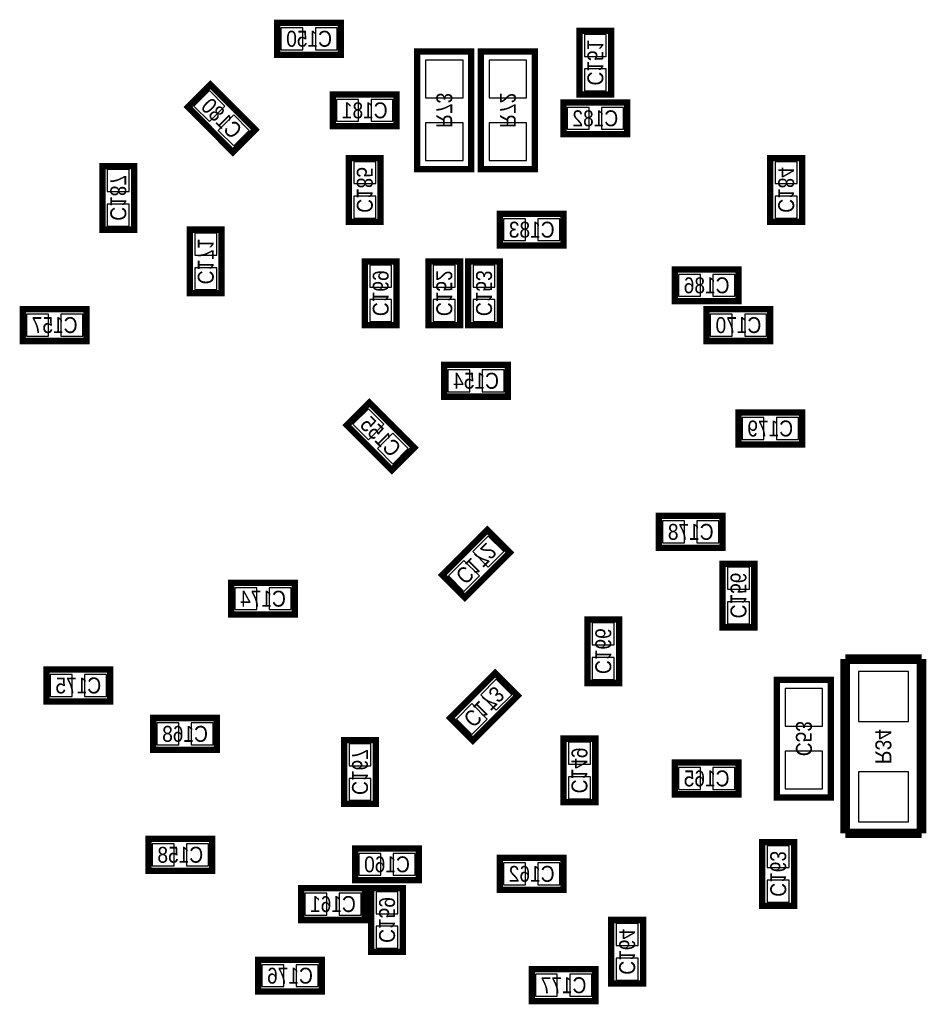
# Model space of a CAD drawing. Extents: x 0 to 150, y -8 to 98.
# Tile 9 of 13: x 106 to 121, y 29 to 45. Entities that reach past the tile are written whole.
import ezdxf
from ezdxf.enums import TextEntityAlignment as Align

# ---------------------------------------------------------------- set-up
doc = ezdxf.new("R2010")
doc.units = 0
for name, color, linetype in [('PG_SILKSCREEN_BOTTOM', 150, 'CONTINUOUS'), ('PIN_BOTTOM', 253, 'CONTINUOUS'), ('RD_SILKSCREEN_BOTTOM', 80, 'CONTINUOUS')]:
    doc.layers.add(name, color=color, linetype=linetype)

msp = doc.modelspace()

# ---------------------------------------------------------------- linework, layer by layer
at = {"layer": 'PG_SILKSCREEN_BOTTOM'}
for points, const_width in [([(111.60379, 44.45), (110.58779, 44.45), (110.58779, 44.958), (111.60379, 44.958), (111.60379, 44.45)], 0.1016), ([(115.41379, 43.815), (115.41379, 44.831), (115.92179, 44.831), (115.92179, 43.815), (115.41379, 43.815)], 0.1016), ([(113.68659, 42.6212), (113.68659, 44.5008), (112.82299, 44.5008), (112.82299, 42.6212), (113.68659, 42.6212)], 0.1016), ([(114.70259, 42.6212), (114.70259, 44.5008), (113.83899, 44.5008), (113.83899, 42.6212), (114.70259, 42.6212)], 0.1016), ([(109.878368, 42.895266), (109.160056, 43.613578), (109.519212, 43.972734), (110.237524, 43.254422), (109.878368, 42.895266)], 0.1016), ([(112.49279, 43.307), (111.47679, 43.307), (111.47679, 43.815), (112.49279, 43.815), (112.49279, 43.307)], 0.1016), ([(115.15979, 43.688), (116.17579, 43.688), (116.17579, 43.18), (115.15979, 43.18), (115.15979, 43.688)], 0.1016), ([(111.73079, 41.783), (111.73079, 42.799), (112.23879, 42.799), (112.23879, 41.783), (111.73079, 41.783)], 0.1016), ([(118.46179, 41.783), (118.46179, 42.799), (118.96979, 42.799), (118.96979, 41.783), (118.46179, 41.783)], 0.1016), ([(107.79379, 41.656), (107.79379, 42.672), (108.30179, 42.672), (108.30179, 41.656), (107.79379, 41.656)], 0.1016), ([(115.15979, 41.402), (114.14379, 41.402), (114.14379, 41.91), (115.15979, 41.91), (115.15979, 41.402)], 0.1016), ([(109.19079, 40.64), (109.19079, 41.656), (109.69879, 41.656), (109.69879, 40.64), (109.19079, 40.64)], 0.1016), ([(111.98479, 40.132), (111.98479, 41.148), (112.49279, 41.148), (112.49279, 40.132), (111.98479, 40.132)], 0.1016), ([(113.00079, 40.132), (113.00079, 41.148), (113.50879, 41.148), (113.50879, 40.132), (113.00079, 40.132)], 0.1016), ([(113.63579, 40.132), (113.63579, 41.148), (114.14379, 41.148), (114.14379, 40.132), (113.63579, 40.132)], 0.1016), ([(116.93779, 41.021), (117.95379, 41.021), (117.95379, 40.513), (116.93779, 40.513), (116.93779, 41.021)], 0.1016), ([(107.53979, 39.878), (106.52379, 39.878), (106.52379, 40.386), (107.53979, 40.386), (107.53979, 39.878)], 0.1016), ([(117.44579, 40.386), (118.46179, 40.386), (118.46179, 39.878), (117.44579, 39.878), (117.44579, 40.386)], 0.1016), ([(114.27079, 38.989), (113.25479, 38.989), (113.25479, 39.497), (114.27079, 39.497), (114.27079, 38.989)], 0.1016), ([(112.059212, 38.892734), (112.777524, 38.174422), (112.418368, 37.815266), (111.700056, 38.533578), (112.059212, 38.892734)], 0.1016), ([(117.95379, 38.735), (118.96979, 38.735), (118.96979, 38.227), (117.95379, 38.227), (117.95379, 38.735)], 0.1016), ([(116.68379, 37.084), (117.69979, 37.084), (117.69979, 36.576), (116.68379, 36.576), (116.68379, 37.084)], 0.1016), ([(113.224056, 36.142422), (113.942368, 36.860734), (114.301524, 36.501578), (113.583212, 35.783266), (113.224056, 36.142422)], 0.1016), ([(117.69979, 35.306), (117.69979, 36.322), (118.20779, 36.322), (118.20779, 35.306), (117.69979, 35.306)], 0.1016), ([(110.86719, 35.5092), (109.85119, 35.5092), (109.85119, 36.0172), (110.86719, 36.0172), (110.86719, 35.5092)], 0.1016), ([(115.54079, 34.417), (115.54079, 35.433), (116.04879, 35.433), (116.04879, 34.417), (115.54079, 34.417)], 0.1016), ([(120.8786, 34.798), (119.6594, 34.798)], 0.1524), ([(119.6594, 34.798), (119.6594, 32.0167)], 0.1524), ([(120.8786, 32.0167), (120.8786, 34.798)], 0.1524), ([(107.917488, 34.123376), (106.901488, 34.123376), (106.901488, 34.631376), (107.917488, 34.631376), (107.917488, 34.123376)], 0.1016), ([(114.428524, 34.215578), (113.710212, 33.497266), (113.351056, 33.856422), (114.069368, 34.574734), (114.428524, 34.215578)], 0.1016), ([(118.5672, 34.4678), (118.5672, 32.5882), (119.4308, 32.5882), (119.4308, 34.4678), (118.5672, 34.4678)], 0.1016), ([(109.62259, 33.3502), (108.60659, 33.3502), (108.60659, 33.8582), (109.62259, 33.8582), (109.62259, 33.3502)], 0.1016), ([(112.16259, 33.5026), (112.16259, 32.4866), (111.65459, 32.4866), (111.65459, 33.5026), (112.16259, 33.5026)], 0.1016), ([(115.15979, 32.512), (115.15979, 33.528), (115.66779, 33.528), (115.66779, 32.512), (115.15979, 32.512)], 0.1016), ([(116.93779, 33.147), (117.95379, 33.147), (117.95379, 32.639), (116.93779, 32.639), (116.93779, 33.147)], 0.1016), ([(119.6594, 32.0167), (120.8786, 32.0167)], 0.1524), ([(108.53039, 31.9278), (109.54639, 31.9278), (109.54639, 31.4198), (108.53039, 31.4198), (108.53039, 31.9278)], 0.1016), ([(118.84279, 31.877), (118.84279, 30.861), (118.33479, 30.861), (118.33479, 31.877), (118.84279, 31.877)], 0.1016), ([(112.84839, 31.2674), (111.83239, 31.2674), (111.83239, 31.7754), (112.84839, 31.7754), (112.84839, 31.2674)], 0.1016), ([(115.15979, 31.115), (114.14379, 31.115), (114.14379, 31.623), (115.15979, 31.623), (115.15979, 31.115)], 0.1016), ([(110.96879, 31.1404), (111.98479, 31.1404), (111.98479, 30.6324), (110.96879, 30.6324), (110.96879, 31.1404)], 0.1016), ([(112.08639, 30.1244), (112.08639, 31.1404), (112.59439, 31.1404), (112.59439, 30.1244), (112.08639, 30.1244)], 0.1016), ([(116.42979, 30.6324), (116.42979, 29.6164), (115.92179, 29.6164), (115.92179, 30.6324), (116.42979, 30.6324)], 0.1016), ([(111.29899, 29.4894), (110.28299, 29.4894), (110.28299, 29.9974), (111.29899, 29.9974), (111.29899, 29.4894)], 0.1016), ([(115.66779, 29.337), (114.65179, 29.337), (114.65179, 29.845), (115.66779, 29.845), (115.66779, 29.337)], 0.1016)]:
    msp.add_lwpolyline(points, dxfattribs=dict(at, const_width=const_width))
at = {"layer": 'PIN_BOTTOM'}
for points in [[(110.995714, 44.528994), (110.995714, 44.879006), (110.645702, 44.879006), (110.645702, 44.528994)], [(111.545878, 44.528994), (111.545878, 44.879006), (111.195866, 44.879006), (111.195866, 44.528994)], [(115.492784, 44.423076), (115.842796, 44.423076), (115.842796, 44.773088), (115.492784, 44.773088)], [(112.95507, 43.761152), (113.55451, 43.761152), (113.55451, 44.360592), (112.95507, 44.360592)], [(113.97107, 43.761152), (114.57051, 43.761152), (114.57051, 44.360592), (113.97107, 44.360592)], [(115.492784, 43.872912), (115.842796, 43.872912), (115.842796, 44.222924), (115.492784, 44.222924)], [(109.504226, 43.381068), (109.751722, 43.628564), (109.504226, 43.87606), (109.25673, 43.628564)], [(111.884714, 43.385994), (111.884714, 43.736006), (111.534702, 43.736006), (111.534702, 43.385994)], [(112.434878, 43.385994), (112.434878, 43.736006), (112.084866, 43.736006), (112.084866, 43.385994)], [(115.217702, 43.609006), (115.217702, 43.258994), (115.567714, 43.258994), (115.567714, 43.609006)], [(115.767866, 43.609006), (115.767866, 43.258994), (116.117878, 43.258994), (116.117878, 43.609006)], [(109.893354, 42.99194), (110.14085, 43.239436), (109.893354, 43.486932), (109.645858, 43.239436)], [(112.95507, 42.761408), (113.55451, 42.761408), (113.55451, 43.360848), (112.95507, 43.360848)], [(113.97107, 42.761408), (114.57051, 42.761408), (114.57051, 43.360848), (113.97107, 43.360848)], [(107.872784, 42.264076), (108.222796, 42.264076), (108.222796, 42.614088), (107.872784, 42.614088)], [(111.809784, 42.391076), (112.159796, 42.391076), (112.159796, 42.741088), (111.809784, 42.741088)], [(118.540784, 42.391076), (118.890796, 42.391076), (118.890796, 42.741088), (118.540784, 42.741088)], [(111.809784, 41.840912), (112.159796, 41.840912), (112.159796, 42.190924), (111.809784, 42.190924)], [(118.540784, 41.840912), (118.890796, 41.840912), (118.890796, 42.190924), (118.540784, 42.190924)], [(107.872784, 41.713912), (108.222796, 41.713912), (108.222796, 42.063924), (107.872784, 42.063924)], [(114.551714, 41.480994), (114.551714, 41.831006), (114.201702, 41.831006), (114.201702, 41.480994)], [(115.101878, 41.480994), (115.101878, 41.831006), (114.751866, 41.831006), (114.751866, 41.480994)], [(109.269784, 41.248076), (109.619796, 41.248076), (109.619796, 41.598088), (109.269784, 41.598088)], [(109.269784, 40.697912), (109.619796, 40.697912), (109.619796, 41.047924), (109.269784, 41.047924)], [(112.063784, 40.740076), (112.413796, 40.740076), (112.413796, 41.090088), (112.063784, 41.090088)], [(113.079784, 40.740076), (113.429796, 40.740076), (113.429796, 41.090088), (113.079784, 41.090088)], [(113.714784, 40.740076), (114.064796, 40.740076), (114.064796, 41.090088), (113.714784, 41.090088)], [(116.995702, 40.942006), (116.995702, 40.591994), (117.345714, 40.591994), (117.345714, 40.942006)], [(117.545866, 40.942006), (117.545866, 40.591994), (117.895878, 40.591994), (117.895878, 40.942006)], [(112.063784, 40.189912), (112.413796, 40.189912), (112.413796, 40.539924), (112.063784, 40.539924)], [(113.079784, 40.189912), (113.429796, 40.189912), (113.429796, 40.539924), (113.079784, 40.539924)], [(113.714784, 40.189912), (114.064796, 40.189912), (114.064796, 40.539924), (113.714784, 40.539924)], [(106.931714, 39.956994), (106.931714, 40.307006), (106.581702, 40.307006), (106.581702, 39.956994)], [(107.481878, 39.956994), (107.481878, 40.307006), (107.131866, 40.307006), (107.131866, 39.956994)], [(117.503702, 40.307006), (117.503702, 39.956994), (117.853714, 39.956994), (117.853714, 40.307006)], [(118.053866, 40.307006), (118.053866, 39.956994), (118.403878, 39.956994), (118.403878, 40.307006)], [(113.662714, 39.067994), (113.662714, 39.418006), (113.312702, 39.418006), (113.312702, 39.067994)], [(114.212878, 39.067994), (114.212878, 39.418006), (113.862866, 39.418006), (113.862866, 39.067994)], [(112.044226, 38.79606), (111.79673, 38.548564), (112.044226, 38.301068), (112.291722, 38.548564)], [(118.011702, 38.656006), (118.011702, 38.305994), (118.361714, 38.305994), (118.361714, 38.656006)], [(118.561866, 38.656006), (118.561866, 38.305994), (118.911878, 38.305994), (118.911878, 38.656006)], [(112.433354, 38.406932), (112.185858, 38.159436), (112.433354, 37.91194), (112.68085, 38.159436)], [(116.741702, 37.005006), (116.741702, 36.654994), (117.091714, 36.654994), (117.091714, 37.005006)], [(117.291866, 37.005006), (117.291866, 36.654994), (117.641878, 36.654994), (117.641878, 37.005006)], [(113.709858, 36.516564), (113.957354, 36.269068), (114.20485, 36.516564), (113.957354, 36.76406)], [(113.32073, 36.127436), (113.568226, 35.87994), (113.815722, 36.127436), (113.568226, 36.374932)], [(117.778784, 35.914076), (118.128796, 35.914076), (118.128796, 36.264088), (117.778784, 36.264088)], [(110.259114, 35.588194), (110.259114, 35.938206), (109.909102, 35.938206), (109.909102, 35.588194)], [(110.809278, 35.588194), (110.809278, 35.938206), (110.459266, 35.938206), (110.459266, 35.588194)], [(117.778784, 35.363912), (118.128796, 35.363912), (118.128796, 35.713924), (117.778784, 35.713924)], [(115.619784, 35.025076), (115.969796, 35.025076), (115.969796, 35.375088), (115.619784, 35.375088)], [(115.619784, 34.474912), (115.969796, 34.474912), (115.969796, 34.824924), (115.619784, 34.824924)], [(119.86895, 33.80105), (120.66905, 33.80105), (120.66905, 34.60115), (119.86895, 34.60115)], [(107.309412, 34.20237), (107.309412, 34.552382), (106.9594, 34.552382), (106.9594, 34.20237)], [(107.859576, 34.20237), (107.859576, 34.552382), (107.509564, 34.552382), (107.509564, 34.20237)], [(114.33185, 34.230564), (114.084354, 34.47806), (113.836858, 34.230564), (114.084354, 33.983068)], [(119.29872, 34.327592), (118.69928, 34.327592), (118.69928, 33.728152), (119.29872, 33.728152)], [(113.942722, 33.841436), (113.695226, 34.088932), (113.44773, 33.841436), (113.695226, 33.59394)], [(109.014514, 33.429194), (109.014514, 33.779206), (108.664502, 33.779206), (108.664502, 33.429194)], [(109.564678, 33.429194), (109.564678, 33.779206), (109.214666, 33.779206), (109.214666, 33.429194)], [(112.083596, 33.444688), (111.733584, 33.444688), (111.733584, 33.094676), (112.083596, 33.094676)], [(115.238784, 33.120076), (115.588796, 33.120076), (115.588796, 33.470088), (115.238784, 33.470088)], [(119.29872, 33.327848), (118.69928, 33.327848), (118.69928, 32.728408), (119.29872, 32.728408)], [(116.995702, 33.068006), (116.995702, 32.717994), (117.345714, 32.717994), (117.345714, 33.068006)], [(117.545866, 33.068006), (117.545866, 32.717994), (117.895878, 32.717994), (117.895878, 33.068006)], [(112.083596, 32.894524), (111.733584, 32.894524), (111.733584, 32.544512), (112.083596, 32.544512)], [(115.238784, 32.569912), (115.588796, 32.569912), (115.588796, 32.919924), (115.238784, 32.919924)], [(119.86895, 32.20085), (120.66905, 32.20085), (120.66905, 33.00095), (119.86895, 33.00095)], [(108.588302, 31.848806), (108.588302, 31.498794), (108.938314, 31.498794), (108.938314, 31.848806)], [(109.138466, 31.848806), (109.138466, 31.498794), (109.488478, 31.498794), (109.488478, 31.848806)], [(118.763796, 31.819088), (118.413784, 31.819088), (118.413784, 31.469076), (118.763796, 31.469076)], [(112.240314, 31.346394), (112.240314, 31.696406), (111.890302, 31.696406), (111.890302, 31.346394)], [(112.790478, 31.346394), (112.790478, 31.696406), (112.440466, 31.696406), (112.440466, 31.346394)], [(114.551714, 31.193994), (114.551714, 31.544006), (114.201702, 31.544006), (114.201702, 31.193994)], [(115.101878, 31.193994), (115.101878, 31.544006), (114.751866, 31.544006), (114.751866, 31.193994)], [(118.763796, 31.268924), (118.413784, 31.268924), (118.413784, 30.918912), (118.763796, 30.918912)], [(111.026702, 31.061406), (111.026702, 30.711394), (111.376714, 30.711394), (111.376714, 31.061406)], [(111.576866, 31.061406), (111.576866, 30.711394), (111.926878, 30.711394), (111.926878, 31.061406)], [(112.165384, 30.732476), (112.515396, 30.732476), (112.515396, 31.082488), (112.165384, 31.082488)], [(112.165384, 30.182312), (112.515396, 30.182312), (112.515396, 30.532324), (112.165384, 30.532324)], [(116.350796, 30.574488), (116.000784, 30.574488), (116.000784, 30.224476), (116.350796, 30.224476)], [(110.690914, 29.568394), (110.690914, 29.918406), (110.340902, 29.918406), (110.340902, 29.568394)], [(111.241078, 29.568394), (111.241078, 29.918406), (110.891066, 29.918406), (110.891066, 29.568394)], [(116.350796, 30.024324), (116.000784, 30.024324), (116.000784, 29.674312), (116.350796, 29.674312)], [(115.059714, 29.415994), (115.059714, 29.766006), (114.709702, 29.766006), (114.709702, 29.415994)], [(115.609878, 29.415994), (115.609878, 29.766006), (115.259866, 29.766006), (115.259866, 29.415994)]]:
    msp.add_lwpolyline(points, close=True, dxfattribs=at)

# ---------------------------------------------------------------- texts
at = {"layer": 'RD_SILKSCREEN_BOTTOM', "text_generation_flag": 2, "width": 0.9}
for s, p in [('C150', (111.09579, 44.577)), ('C181', (111.98479, 43.434)), ('C182', (115.66779, 43.307)), ('C183', (114.65179, 41.529)), ('C186', (117.44579, 40.64)), ('C157', (107.03179, 40.005)), ('C170', (117.95379, 40.005)), ('C154', (113.76279, 39.116)), ('C179', (118.46179, 38.354)), ('C178', (117.19179, 36.703)), ('C174', (110.35919, 35.6362)), ('C175', (107.409488, 34.250376)), ('C168', (109.11459, 33.4772)), ('C165', (117.44579, 32.766)), ('C158', (109.03839, 31.5468)), ('C160', (112.34039, 31.3944)), ('C162', (114.65179, 31.242)), ('C161', (111.47679, 30.7594)), ('C176', (110.79099, 29.6164)), ('C177', (115.15979, 29.464))]:
    msp.add_text(s, height=0.254, dxfattribs=at).set_placement(p, align=Align.CENTER)
for s, rotation, p in [('C151', 270, (115.54079, 44.323254)), ('C180', 315, (109.60862, 43.344338)), ('R73', 270, (113.12779, 43.561254)), ('R72', 270, (114.14379, 43.561254)), ('C185', 270, (111.85779, 42.291254)), ('C184', 270, (118.58879, 42.291254)), ('C187', 270, (107.92079, 42.164254)), ('C171', 270, (109.31779, 41.148254)), ('C169', 270, (112.11179, 40.640254)), ('C152', 270, (113.12779, 40.640254)), ('C153', 270, (113.76279, 40.640254)), ('C155', 315, (112.14862, 38.264338)), ('C172', 225, (113.673382, 36.411916)), ('C156', 270, (117.82679, 35.814254)), ('C166', 270, (115.66779, 34.925254)), ('C173', 225, (113.799874, 34.125916)), ('C53', 270, (118.872, 33.528254)), ('R34', 270, (120.142, 33.401254)), ('C167', 270, (111.78159, 32.994854)), ('C149', 270, (115.28679, 33.020254)), ('C163', 270, (118.46179, 31.369254)), ('C159', 270, (112.21339, 30.632654)), ('C164', 270, (116.04879, 30.124654))]:
    msp.add_text(s, height=0.254, rotation=rotation, dxfattribs=at).set_placement(p, align=Align.CENTER)

doc.saveas('drawing.dxf')
